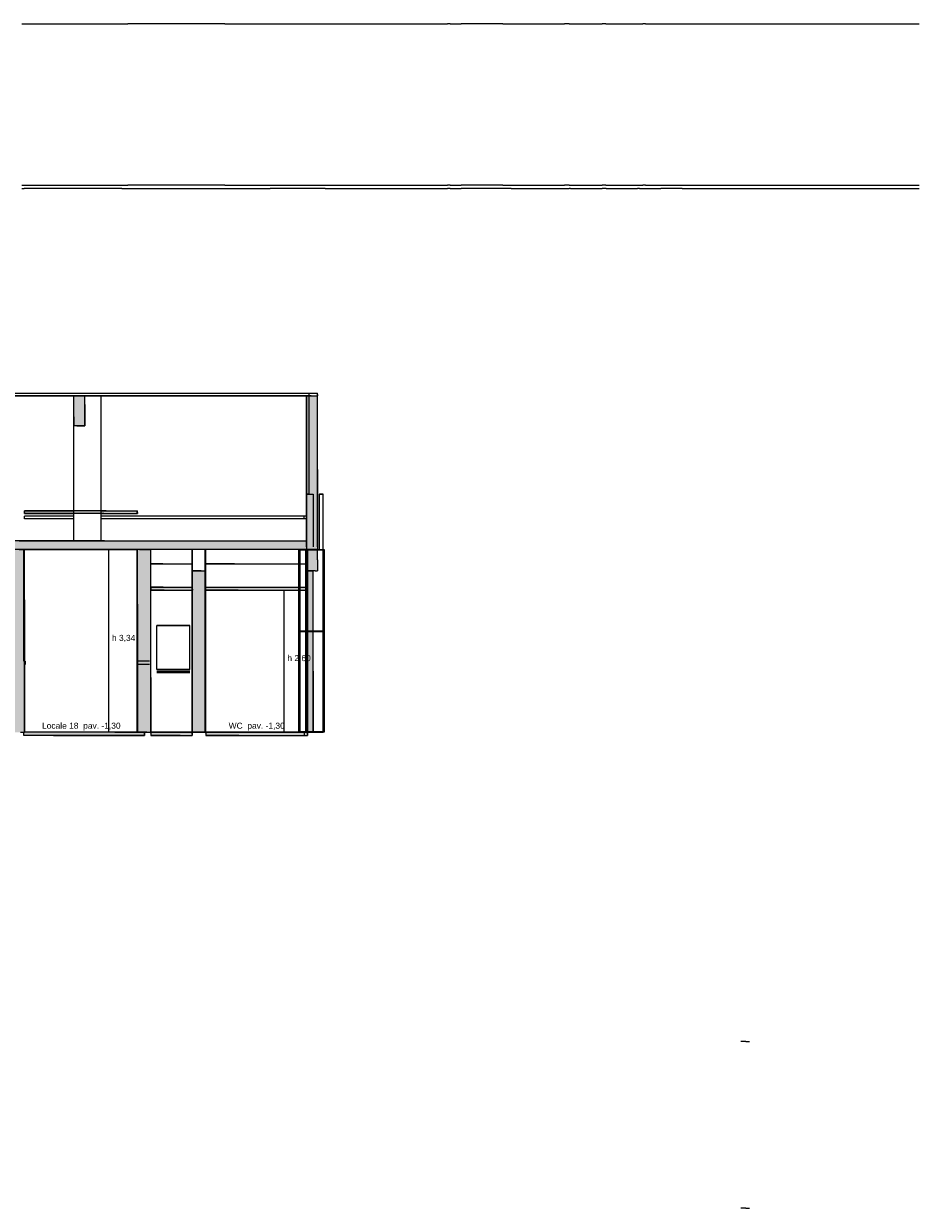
# Model space of a CAD drawing. Header units: millimetres. Extents: x -8297 to 34045, y -61360 to 6071.
# Tile 68 of 68: x 17686 to 34045, y -20000 to 1650. Entities that reach past the tile are written whole.
import ezdxf
from ezdxf.enums import TextEntityAlignment as Align

# ---------------------------------------------------------------- set-up
doc = ezdxf.new("R2010")
doc.units = ezdxf.units.MM
for name, color, linetype in [('S-QUOTE', 40, 'Continuous'), ('S-TAGLIO-CS', 9, 'Continuous'), ('S-TAGLIO-MURO', 7, 'Continuous'), ('S-TAGLIO-PAV', 33, 'Continuous'), ('S-TAGLIO-SOFF', 8, 'Continuous'), ('S-TESTI', 7, 'Continuous'), ('S-VISTA', 8, 'Continuous'), ('S-VISTA-ARREDI', 9, 'Continuous')]:
    doc.layers.add(name, color=color, linetype=linetype)
doc.styles.add('VISIO', font='arial.ttf')

msp = doc.modelspace()

# ---------------------------------------------------------------- hatches: boundary and pattern name
at = {"layer": 'S-TAGLIO-CS'}
for points in [[(19764, -7300), (19148, -7300), (17698, -7300), (17698, -7286), (17698, -7250), (19192, -7250), (19764, -7250), (19764, -7286), (19764, -7300)], [(20254, -8700), (20006, -8700), (20006, -8664), (20006, -8650), (20230, -8650), (20254, -8650), (20766, -8650), (20766, -8684), (20766, -8700), (20254, -8700)], [(21602, -8700), (21004, -8700), (21004, -8666), (21004, -8650), (21596, -8650), (21602, -8650), (21624, -8650), (22864, -8650), (22864, -8682), (22864, -8700), (21624, -8700), (21602, -8700)]]:
    msp.add_hatch(color=9, dxfattribs=at).paths.add_polyline_path(points)
at = {"layer": 'S-TAGLIO-MURO'}
for points in [[(18800, -5700), (18658, -5700), (18600, -5700), (18600, -5538), (18600, -5150), (18742, -5150), (18800, -5150), (18800, -5312), (18800, -5700)], [(23050, -7960), (23008, -7960), (22966, -7960), (22962, -7960), (22936, -7960), (22934, -7960), (22914, -7960), (22850, -7960), (22850, -6668), (22850, -5150), (22936, -5150), (23050, -5150), (23050, -6500), (23050, -7960)], [(17564, -11300), (17408, -11300), (17408, -9506), (17408, -7960), (17496, -7960), (17510, -7960), (17560, -7960), (17584, -7960), (17606, -7960), (17618, -7960), (17698, -7960), (17698, -8880), (17698, -11300), (17628, -11300), (17610, -11300), (17564, -11300)], [(20006, -11300), (19932, -11300), (19764, -11300), (19764, -8958), (19764, -7960), (19932, -7960), (20006, -7960), (20006, -10302), (20006, -11300)], [(22908, -8350), (22864, -8350), (22850, -8350), (22850, -8214), (22850, -7960), (22914, -7960), (22934, -7960), (22936, -7960), (22962, -7960), (22966, -7960), (23008, -7960), (23050, -7960), (23050, -8148), (23050, -8350), (23012, -8350), (23008, -8350), (22976, -8350), (22966, -8350), (22962, -8350), (22934, -8350), (22914, -8350), (22908, -8350)], [(21004, -11300), (20928, -11300), (20764, -11300), (20764, -9306), (20764, -8350), (20928, -8350), (21004, -8350), (21004, -10350), (21004, -11300)], [(22908, -11300), (22864, -11300), (22864, -9454), (22864, -8350), (22908, -8350), (22914, -8350), (22934, -8350), (22962, -8350), (22966, -8350), (22976, -8350), (22976, -10186), (22976, -11300), (22908, -11300)]]:
    msp.add_hatch(color=7, dxfattribs=at).paths.add_polyline_path(points)
at = {"layer": 'S-TAGLIO-PAV'}
for points in [[(22850, -7960), (20014, -7960), (19878, -7960), (19160, -7960), (18798, -7960), (17408, -7960), (16990, -7960), (16234, -7960), (16000, -7960), (15974, -7960), (15000, -7960), (15000, -7840), (15000, -7800), (15452, -7800), (15974, -7800), (16000, -7800), (16234, -7800), (16602, -7800), (17350, -7800), (17766, -7800), (19160, -7800), (22850, -7800), (22850, -7874), (22850, -7960)], [(19890, -11360), (18230, -11360), (17690, -11360), (17690, -11346), (17690, -11300), (19350, -11300), (19890, -11300), (19890, -11314), (19890, -11360)], [(20010, -11300), (20230, -11300), (20764, -11300), (20764, -11342), (20764, -11360), (20546, -11360), (20010, -11360), (20010, -11318), (20010, -11300)], [(21016, -11300), (21536, -11300), (21616, -11300), (22870, -11300), (22870, -11338), (22870, -11360), (21616, -11360), (21016, -11360), (21016, -11318), (21016, -11300)]]:
    msp.add_hatch(color=33, dxfattribs=at).paths.add_polyline_path(points)

# ---------------------------------------------------------------- linework, layer by layer
at = {"layer": 'S-QUOTE'}
for p, q in [((19238, -11300), (19238, -7960)), ((22442, -11300), (22442, -8700))]:
    msp.add_line(p, q, dxfattribs=at)
at = {"layer": 'S-TAGLIO-CS'}
for p, q in [((19191, -7250), (17699, -7250)), ((17699, -7286), (17699, -7250)), ((17699, -7286), (17699, -7300)), ((19148, -7300), (17699, -7300)), ((19148, -7300), (19764, -7300)), ((19191, -7250), (19764, -7250)), ((19764, -7285), (19764, -7250)), ((19764, -7285), (19764, -7300)), ((20231, -8650), (20006, -8650)), ((20006, -8665), (20006, -8650)), ((20231, -8650), (20253, -8650)), ((20253, -8650), (20767, -8650)), ((20767, -8684), (20767, -8650)), ((21003, -8650), (21596, -8650)), ((21003, -8666), (21003, -8650)), ((21596, -8650), (21602, -8650)), ((21602, -8650), (21624, -8650)), ((21624, -8650), (22865, -8650)), ((22865, -8681), (22865, -8650)), ((20006, -8665), (20006, -8700)), ((20253, -8700), (20006, -8700)), ((20253, -8700), (20767, -8700)), ((20767, -8684), (20767, -8700)), ((21003, -8666), (21003, -8700)), ((21602, -8700), (21003, -8700)), ((21602, -8700), (21624, -8700)), ((21624, -8700), (22865, -8700)), ((22865, -8681), (22865, -8700))]:
    msp.add_line(p, q, dxfattribs=at)
at = {"layer": 'S-TAGLIO-MURO'}
for p, q in [((18741, -5150), (18600, -5150)), ((18600, -5538), (18600, -5150)), ((18741, -5150), (18800, -5150)), ((18800, -5312), (18800, -5150)), ((22936, -5150), (22850, -5150)), ((22850, -6668), (22850, -5150)), ((22936, -5150), (23050, -5150)), ((23050, -6500), (23050, -5150)), ((18800, -5312), (18800, -5700)), ((18600, -5538), (18600, -5700)), ((18659, -5700), (18600, -5700)), ((18659, -5700), (18800, -5700)), ((22850, -6668), (22850, -7960)), ((23050, -6500), (23050, -7960)), ((17699, -7960), (17618, -7960)), ((17699, -8880), (17699, -7960)), ((19764, -8959), (19764, -7960)), ((19932, -7960), (19764, -7960)), ((19932, -7960), (20006, -7960)), ((20006, -10301), (20006, -7960)), ((22936, -7960), (22850, -7960)), ((22914, -7960), (22850, -7960)), ((22850, -8215), (22850, -7960)), ((22934, -7960), (22914, -7960)), ((22963, -7960), (22934, -7960)), ((22934, -7960), (22934, -7960)), ((23050, -7960), (22936, -7960)), ((22966, -7960), (22963, -7960)), ((23009, -7960), (22966, -7960)), ((23009, -7960), (23050, -7960)), ((23050, -8147), (23050, -7960)), ((22850, -8215), (22850, -8350)), ((23050, -8147), (23050, -8350)), ((20927, -8350), (20765, -8350)), ((20765, -9306), (20765, -8350)), ((20927, -8350), (21003, -8350)), ((21003, -10350), (21003, -8350)), ((22914, -8350), (22850, -8350)), ((22865, -8350), (22908, -8350)), ((22865, -9455), (22865, -8350)), ((22908, -8350), (22975, -8350)), ((22934, -8350), (22914, -8350)), ((22963, -8350), (22934, -8350)), ((22934, -8350), (22934, -8350)), ((22966, -8350), (22963, -8350)), ((23009, -8350), (22966, -8350)), ((22975, -10185), (22975, -8350)), ((23011, -8350), (23009, -8350)), ((23011, -8350), (23050, -8350)), ((17699, -8880), (17699, -11300)), ((19764, -8959), (19764, -11300)), ((20765, -9306), (20765, -11300)), ((22865, -9455), (22865, -11300)), ((20006, -10301), (20006, -11300)), ((21003, -10350), (21003, -11300)), ((22975, -10185), (22975, -11300)), ((17628, -11300), (17699, -11300)), ((19932, -11300), (19764, -11300)), ((19932, -11300), (20006, -11300)), ((20927, -11300), (20765, -11300)), ((20927, -11300), (21003, -11300)), ((22908, -11300), (22865, -11300)), ((22908, -11300), (22975, -11300)), ((30877, -16950), (30785, -16950)), ((30877, -16950), (30879, -16950)), ((30879, -16950), (30882, -16950)), ((30882, -16950), (30945, -16950)), ((30877, -20000), (30785, -20000)), ((30877, -20000), (30879, -20000)), ((30879, -20000), (30882, -20000)), ((30882, -20000), (30945, -20000))]:
    msp.add_line(p, q, dxfattribs=at)
at = {"layer": 'S-TAGLIO-PAV'}
for p, q in [((17651, -1300), (17687, -1300)), ((17651, -1360), (17687, -1360)), ((17687, -1300), (17695, -1300)), ((17687, -1360), (17695, -1360)), ((17695, -1300), (17706, -1300)), ((19477, -1360), (17695, -1360)), ((17706, -1300), (19477, -1300)), ((19477, -1300), (19588, -1300)), ((19477, -1360), (19588, -1360)), ((21359, -1300), (19588, -1300)), ((19588, -1360), (21359, -1360)), ((21359, -1300), (21395, -1300)), ((21359, -1360), (21395, -1360)), ((21395, -1300), (21785, -1300)), ((21395, -1360), (21785, -1360)), ((21785, -1300), (21787, -1300)), ((21785, -1360), (21787, -1360)), ((21787, -1300), (21817, -1300)), ((21787, -1360), (21817, -1360)), ((21817, -1300), (22140, -1300)), ((21817, -1360), (22140, -1360)), ((22140, -1300), (22185, -1300)), ((22140, -1360), (22185, -1360)), ((22185, -1300), (22200, -1300)), ((23192, -1360), (22185, -1360)), ((22200, -1300), (23192, -1300)), ((23192, -1300), (23241, -1300)), ((23192, -1360), (23241, -1360)), ((23241, -1300), (23270, -1300)), ((23241, -1360), (23270, -1360)), ((23270, -1300), (23307, -1300)), ((23270, -1360), (23307, -1360)), ((23307, -1300), (24648, -1300)), ((23307, -1360), (24648, -1360)), ((24648, -1300), (24672, -1300)), ((24648, -1360), (24672, -1360)), ((24672, -1300), (24948, -1300)), ((24672, -1360), (24948, -1360)), ((24948, -1300), (24997, -1300)), ((24948, -1360), (24997, -1360)), ((24997, -1300), (25022, -1300)), ((24997, -1360), (25425, -1360)), ((25022, -1300), (25425, -1300)), ((25473, -1300), (25425, -1300)), ((25475, -1360), (25425, -1360)), ((25473, -1300), (25520, -1300)), ((25475, -1360), (25520, -1360)), ((25520, -1300), (25559, -1300)), ((25520, -1360), (25561, -1360)), ((25559, -1300), (25600, -1300)), ((25561, -1360), (25600, -1360)), ((25600, -1300), (25636, -1300)), ((25600, -1360), (25638, -1360)), ((25636, -1300), (25675, -1300)), ((25638, -1360), (25675, -1360)), ((26435, -1300), (25675, -1300)), ((26587, -1360), (25675, -1360)), ((26435, -1300), (26520, -1300)), ((26520, -1300), (27525, -1300)), ((26587, -1360), (26680, -1360)), ((26680, -1360), (27525, -1360)), ((27525, -1300), (27526, -1300)), ((27525, -1360), (27526, -1360)), ((27526, -1300), (27560, -1300)), ((27526, -1360), (27560, -1360)), ((27560, -1300), (27565, -1300)), ((27560, -1360), (27565, -1360)), ((27647, -1300), (27565, -1300)), ((27565, -1360), (27647, -1360)), ((27647, -1300), (27648, -1300)), ((27647, -1360), (27648, -1360)), ((27648, -1300), (27676, -1300)), ((27676, -1360), (27648, -1360)), ((27676, -1300), (27733, -1300)), ((27676, -1360), (27733, -1360)), ((27733, -1300), (27896, -1300)), ((27733, -1360), (27896, -1360)), ((27896, -1300), (28167, -1300)), ((27896, -1360), (28167, -1360)), ((28167, -1300), (28224, -1300)), ((28167, -1360), (28224, -1360)), ((28224, -1300), (28250, -1300)), ((28224, -1360), (28250, -1360)), ((28321, -1300), (28250, -1300)), ((28327, -1360), (28250, -1360)), ((28321, -1300), (28336, -1300)), ((28327, -1360), (28466, -1360)), ((28336, -1300), (28556, -1300)), ((28466, -1360), (28556, -1360)), ((28556, -1300), (28764, -1300)), ((28556, -1360), (28764, -1360)), ((28764, -1300), (28892, -1300)), ((28764, -1360), (28892, -1360)), ((28892, -1300), (28897, -1300)), ((28892, -1360), (28897, -1360)), ((28897, -1300), (28937, -1300)), ((28937, -1360), (28897, -1360)), ((28937, -1300), (28975, -1300)), ((28937, -1360), (28975, -1360)), ((28975, -1300), (28992, -1300)), ((28975, -1360), (28992, -1360)), ((28992, -1300), (28993, -1300)), ((28992, -1360), (28993, -1360)), ((29041, -1300), (28993, -1300)), ((28993, -1360), (29041, -1360)), ((29041, -1300), (29059, -1300)), ((29041, -1360), (29059, -1360)), ((29059, -1300), (29190, -1300)), ((29059, -1360), (29190, -1360)), ((29190, -1300), (29229, -1300)), ((29190, -1360), (29229, -1360)), ((29229, -1300), (29240, -1300)), ((29229, -1360), (29240, -1360)), ((29240, -1300), (29279, -1300)), ((29240, -1360), (29279, -1360)), ((29279, -1300), (29323, -1300)), ((29279, -1360), (29323, -1360)), ((29323, -1300), (29335, -1300)), ((29323, -1360), (29325, -1360)), ((29716, -1360), (29325, -1360)), ((29336, -1300), (29335, -1300)), ((29336, -1300), (29716, -1300)), ((29716, -1300), (29746, -1300)), ((29716, -1360), (29746, -1360)), ((29746, -1300), (33374, -1300)), ((29746, -1360), (33374, -1360)), ((33374, -1300), (33382, -1300)), ((33374, -1360), (33382, -1360)), ((33382, -1300), (33444, -1300)), ((33382, -1360), (33444, -1360)), ((33444, -1300), (33462, -1300)), ((33444, -1360), (33462, -1360)), ((33462, -1300), (34045, -1300)), ((33462, -1360), (34045, -1360)), ((17767, -7800), (17350, -7800)), ((18798, -7960), (17407, -7960)), ((19160, -7800), (17767, -7800)), ((19160, -7960), (18798, -7960)), ((19160, -7800), (22850, -7800)), ((19878, -7960), (19160, -7960)), ((20013, -7960), (19878, -7960)), ((22850, -7960), (20013, -7960)), ((22850, -7874), (22850, -7800)), ((22850, -7874), (22850, -7960)), ((19350, -11300), (17690, -11300)), ((17690, -11345), (17690, -11300)), ((17690, -11345), (17690, -11360)), ((18230, -11360), (17690, -11360)), ((18230, -11360), (19890, -11360)), ((19350, -11300), (19890, -11300)), ((19890, -11315), (19890, -11300)), ((19890, -11315), (19890, -11360)), ((20229, -11300), (20010, -11300)), ((20010, -11317), (20010, -11300)), ((20010, -11317), (20010, -11360)), ((20546, -11360), (20010, -11360)), ((20229, -11300), (20765, -11300)), ((20546, -11360), (20765, -11360)), ((20765, -11343), (20765, -11300)), ((20765, -11343), (20765, -11360)), ((21536, -11300), (21015, -11300)), ((21015, -11317), (21015, -11300)), ((21015, -11317), (21015, -11360)), ((21616, -11360), (21015, -11360)), ((21536, -11300), (21616, -11300)), ((21616, -11300), (22870, -11300)), ((21616, -11360), (22870, -11360)), ((22870, -11338), (22870, -11300)), ((22870, -11338), (22870, -11360))]:
    msp.add_line(p, q, dxfattribs=at)
at = {"layer": 'S-TAGLIO-SOFF'}
for p, q in [((17651, 1650), (17687, 1650)), ((17687, 1650), (17695, 1650)), ((17695, 1650), (17706, 1650)), ((17706, 1650), (19477, 1650)), ((19477, 1650), (19588, 1650)), ((21359, 1650), (19588, 1650)), ((21359, 1650), (21395, 1650)), ((21395, 1650), (21785, 1650)), ((21785, 1650), (21787, 1650)), ((21787, 1650), (21817, 1650)), ((21817, 1650), (22140, 1650)), ((22140, 1650), (22185, 1650)), ((22185, 1650), (22200, 1650)), ((22200, 1650), (23192, 1650)), ((23192, 1650), (23241, 1650)), ((23241, 1650), (23270, 1650)), ((23270, 1650), (23307, 1650)), ((23307, 1650), (24648, 1650)), ((24648, 1650), (24672, 1650)), ((24672, 1650), (24948, 1650)), ((24948, 1650), (24997, 1650)), ((24997, 1650), (25022, 1650)), ((25022, 1650), (25425, 1650)), ((25473, 1650), (25425, 1650)), ((25473, 1650), (25520, 1650)), ((25520, 1650), (25559, 1650)), ((25559, 1650), (25600, 1650)), ((25600, 1650), (25636, 1650)), ((25636, 1650), (25675, 1650)), ((26435, 1650), (25675, 1650)), ((26435, 1650), (26520, 1650)), ((26520, 1650), (27525, 1650)), ((27525, 1650), (27526, 1650)), ((27526, 1650), (27560, 1650)), ((27560, 1650), (27565, 1650)), ((27647, 1650), (27565, 1650)), ((27647, 1650), (27648, 1650)), ((27648, 1650), (27676, 1650)), ((27676, 1650), (27733, 1650)), ((27733, 1650), (27896, 1650)), ((27896, 1650), (28167, 1650)), ((28167, 1650), (28224, 1650)), ((28224, 1650), (28250, 1650)), ((28321, 1650), (28250, 1650)), ((28321, 1650), (28336, 1650)), ((28336, 1650), (28556, 1650)), ((28556, 1650), (28764, 1650)), ((28764, 1650), (28892, 1650)), ((28892, 1650), (28897, 1650)), ((28897, 1650), (28937, 1650)), ((28937, 1650), (28975, 1650)), ((28975, 1650), (28992, 1650)), ((28992, 1650), (28993, 1650)), ((29041, 1650), (28993, 1650)), ((29041, 1650), (29059, 1650)), ((29059, 1650), (29190, 1650)), ((29190, 1650), (29229, 1650)), ((29229, 1650), (29240, 1650)), ((29240, 1650), (29279, 1650)), ((29279, 1650), (29323, 1650)), ((29323, 1650), (29335, 1650)), ((29336, 1650), (29335, 1650)), ((29336, 1650), (29716, 1650)), ((29716, 1650), (29746, 1650)), ((29746, 1650), (33374, 1650)), ((33374, 1650), (33382, 1650)), ((33382, 1650), (33444, 1650)), ((33444, 1650), (33462, 1650)), ((33462, 1650), (34045, 1650)), ((15709, -5150), (19201, -5150)), ((17429, -5100), (19201, -5100)), ((19201, -5100), (19284, -5100)), ((19201, -5150), (19284, -5150)), ((19284, -5100), (20415, -5100)), ((19284, -5150), (20415, -5150)), ((20415, -5100), (23050, -5100)), ((20415, -5150), (23050, -5150)), ((23050, -5124), (23050, -5100)), ((23050, -5124), (23050, -5150)), ((19195, -7960), (17710, -7960)), ((19195, -7960), (19765, -7960)), ((20229, -8220), (20010, -8220)), ((20229, -8220), (20765, -8220)), ((21536, -8220), (21015, -8220)), ((21536, -8220), (21616, -8220)), ((21616, -8220), (22870, -8220))]:
    msp.add_line(p, q, dxfattribs=at)
at = {"layer": 'S-VISTA'}
for p, q in [((22850, -5150), (17400, -5150)), ((17600, -5100), (22900, -5100)), ((17600, -5150), (22900, -5150)), ((17600, -5150), (23050, -5150)), ((17693, -5150), (17600, -5150)), ((17600, -5150), (18360, -5150)), ((21260, -5150), (17700, -5150)), ((17715, -5150), (22810, -5150)), ((22800, -5150), (17715, -5150)), ((18600, -5150), (19100, -5150)), ((19100, -5150), (18600, -5150)), ((18600, -7800), (18600, -5150)), ((18600, -7800), (18600, -5150)), ((18800, -5150), (18600, -5150)), ((18600, -5700), (18600, -5150)), ((18610, -5150), (19410, -5150)), ((18800, -5700), (18800, -5150)), ((19100, -7800), (19100, -5150)), ((19100, -7800), (19100, -5150)), ((19650, -5150), (21450, -5150)), ((22385, -5150), (21265, -5150)), ((21455, -5150), (21820, -5150)), ((21820, -5150), (22070, -5150)), ((22075, -5150), (22315, -5150)), ((22815, -5150), (22390, -5150)), ((22445, -5150), (22880, -5150)), ((22870, -5150), (22800, -5150)), ((22810, -5150), (22870, -5150)), ((22865, -5150), (22815, -5150)), ((22850, -7910), (22850, -5150)), ((22900, -5150), (22857, -5150)), ((22857, -6950), (22857, -5150)), ((22900, -5100), (23050, -5100)), ((22900, -5150), (22900, -5100)), ((22900, -5150), (22900, -5100)), ((22900, -5150), (23050, -5150)), ((22900, -6950), (22900, -5150)), ((23050, -5150), (23050, -5100)), ((23050, -7910), (23050, -5150)), ((18800, -5700), (18600, -5700)), ((22857, -7910), (22857, -6950)), ((22857, -6950), (22975, -6950)), ((22900, -6950), (22857, -6950)), ((22975, -6950), (22975, -7910)), ((23081, -6950), (23155, -6950)), ((23155, -6950), (23090, -6950)), ((23155, -6950), (23090, -6950)), ((23090, -6950), (23155, -6950)), ((23155, -6950), (23090, -6950)), ((23090, -6950), (23155, -6950)), ((23090, -7950), (23090, -6950)), ((23155, -7950), (23155, -6950)), ((23155, -7950), (23155, -6950)), ((23155, -7950), (23155, -6950)), ((17700, -7250), (18604, -7250)), ((17700, -7300), (17700, -7250)), ((17700, -7300), (18604, -7300)), ((18602, -7350), (17700, -7350)), ((17700, -7400), (17700, -7350)), ((22810, -7350), (19103, -7350)), ((19107, -7250), (19760, -7250)), ((19107, -7300), (19760, -7300)), ((19760, -7300), (19760, -7250)), ((22855, -7350), (22810, -7350)), ((22810, -7400), (22810, -7350)), ((22855, -7400), (22855, -7350)), ((18602, -7400), (17700, -7400)), ((22810, -7400), (19103, -7400)), ((22855, -7400), (22810, -7400)), ((17700, -7960), (17400, -7960)), ((17600, -7800), (22850, -7800)), ((17600, -7960), (17693, -7960)), ((17600, -7960), (17700, -7960)), ((17690, -10000), (17690, -7960)), ((17693, -8350), (17693, -7960)), ((17698, -8350), (17698, -7960)), ((17700, -11300), (17700, -7960)), ((17700, -11300), (17700, -7960)), ((19760, -7960), (17700, -7960)), ((17710, -7960), (19765, -7960)), ((18600, -7800), (19100, -7800)), ((19100, -7800), (18600, -7800)), ((19760, -11300), (19760, -7960)), ((19804, -7960), (20005, -7960)), ((20010, -11300), (20010, -7960)), ((20760, -7960), (20010, -7960)), ((20760, -11300), (20760, -7960)), ((20770, -11300), (20770, -7960)), ((21000, -7960), (20770, -7960)), ((21000, -11300), (21000, -7960)), ((21010, -11300), (21010, -7960)), ((22710, -7960), (21010, -7960)), ((23181, -7964), (22709, -7964)), ((22709, -9455), (22709, -7964)), ((22709, -9455), (22709, -7964)), ((22709, -9455), (22709, -7964)), ((22713, -7964), (23177, -7964)), ((22713, -9455), (22713, -7964)), ((22713, -9455), (22713, -7964)), ((22727, -9455), (22727, -7964)), ((22735, -7960), (23155, -7960)), ((22735, -11300), (22735, -7960)), ((22840, -11300), (22840, -7960)), ((22878, -7960), (22840, -7960)), ((22850, -7907), (22850, -7800)), ((22850, -8350), (22850, -7960)), ((22878, -11300), (22878, -7960)), ((22878, -8350), (22878, -7960)), ((23155, -11300), (23155, -7960)), ((23163, -9455), (23163, -7964)), ((23177, -9455), (23177, -7964)), ((23177, -9455), (23177, -7964)), ((23177, -9455), (23177, -7964)), ((23177, -9455), (23177, -7964)), ((23181, -9455), (23181, -7964)), ((23181, -9455), (23181, -7964)), ((23181, -9455), (23181, -7964)), ((23181, -9455), (23181, -7964)), ((23181, -9455), (23181, -7964)), ((23181, -9455), (23181, -7964)), ((20010, -8220), (20765, -8220)), ((21015, -8220), (22707, -8220)), ((22840, -8220), (22870, -8220)), ((20765, -8350), (21000, -8350)), ((20765, -11300), (20765, -8350)), ((21000, -11300), (21000, -8350)), ((22845, -8350), (22878, -8350)), ((22845, -11300), (22845, -8350)), ((22865, -11300), (22865, -8350)), ((22878, -8350), (22975, -8350)), ((22878, -11300), (22878, -8350)), ((22975, -11300), (22975, -8350)), ((20010, -8650), (20760, -8650)), ((20010, -8700), (20010, -8650)), ((20760, -8700), (20760, -8650)), ((20771, -8700), (20771, -8650)), ((21000, -8700), (21000, -8650)), ((21010, -8650), (22710, -8650)), ((21010, -8700), (21010, -8650)), ((22840, -8700), (22840, -8650)), ((22845, -8700), (22845, -8650)), ((22861, -8700), (22861, -8650)), ((22865, -8700), (22865, -8650)), ((20010, -8700), (20760, -8700)), ((21010, -8700), (22710, -8700)), ((23181, -9455), (22709, -9455)), ((23181, -9460), (22709, -9460)), ((22709, -11292), (22709, -9460)), ((22709, -11292), (22709, -9460)), ((22709, -11292), (22709, -9460)), ((22713, -9455), (23177, -9455)), ((22713, -9460), (23177, -9460)), ((22713, -11292), (22713, -9460)), ((22713, -11292), (22713, -9460)), ((22727, -11292), (22727, -9460)), ((23163, -11292), (23163, -9460)), ((23177, -11292), (23177, -9460)), ((23177, -11292), (23177, -9460)), ((23177, -11292), (23177, -9460)), ((23177, -11292), (23177, -9460)), ((23181, -11292), (23181, -9460)), ((23181, -11292), (23181, -9460)), ((23181, -11292), (23181, -9460)), ((23181, -11292), (23181, -9460)), ((23181, -11292), (23181, -9460)), ((23181, -11292), (23181, -9460)), ((17715, -10000), (17715, -10060)), ((19981, -10000), (19779, -10000)), ((19981, -10060), (19779, -10060)), ((19890, -11300), (17690, -11300)), ((17690, -11360), (17690, -11300)), ((19890, -11360), (17690, -11360)), ((19760, -11300), (17700, -11300)), ((19804, -11300), (20005, -11300)), ((19890, -11360), (19890, -11300)), ((20760, -11300), (20010, -11300)), ((20010, -11300), (20765, -11300)), ((20010, -11300), (20010, -11360)), ((20010, -11360), (20765, -11360)), ((20765, -11300), (21000, -11300)), ((20765, -11300), (20765, -11360)), ((21000, -11300), (20770, -11300)), ((20806, -11300), (21006, -11300)), ((22810, -11300), (21010, -11300)), ((21015, -11300), (22810, -11300)), ((21015, -11300), (21015, -11360)), ((21015, -11360), (22810, -11360)), ((23181, -11292), (22709, -11292)), ((22713, -11292), (23177, -11292)), ((22735, -11300), (23155, -11300)), ((22806, -11300), (22878, -11300)), ((22840, -11300), (22810, -11300)), ((22810, -11300), (22870, -11300)), ((22810, -11300), (22810, -11360)), ((22810, -11360), (22870, -11360)), ((22878, -11300), (22840, -11300)), ((22845, -11300), (22878, -11300)), ((22850, -11300), (22895, -11300)), ((22866, -11292), (23181, -11292)), ((23177, -11292), (22868, -11292)), ((22870, -11300), (22870, -11360)), ((22878, -11300), (22975, -11300)), ((23155, -11300), (22892, -11300))]:
    msp.add_line(p, q, dxfattribs=at)
at = {"layer": 'S-VISTA-ARREDI'}
for p, q in [((20120, -9350), (20720, -9350)), ((20720, -9350), (20120, -9350)), ((20120, -10150), (20120, -9350)), ((20120, -10150), (20120, -9350)), ((20720, -10150), (20720, -9350)), ((20720, -10150), (20720, -9350)), ((20120, -10150), (20720, -10150)), ((20720, -10150), (20120, -10150)), ((20120, -10190), (20720, -10190)), ((20720, -10190), (20120, -10190)), ((20120, -10210), (20720, -10210)), ((20720, -10210), (20120, -10210))]:
    msp.add_line(p, q, dxfattribs=at)

# ---------------------------------------------------------------- texts
at = {"layer": 'S-QUOTE', "style": 'VISIO'}
for s, p in [('h 3,34', (19298, -9630)), ('h 2,60', (22502, -10000))]:
    msp.add_text(s, height=110, dxfattribs=at).set_placement(p)
at = {"layer": 'S-TESTI', "style": 'VISIO'}
for s, p in [('Locale 18  pav. -1,30', (18738, -11180)), ('WC  pav. -1,30', (21942, -11180))]:
    msp.add_text(s, height=110, dxfattribs=at).set_placement(p, align=Align.MIDDLE_CENTER)

doc.saveas('drawing.dxf')
